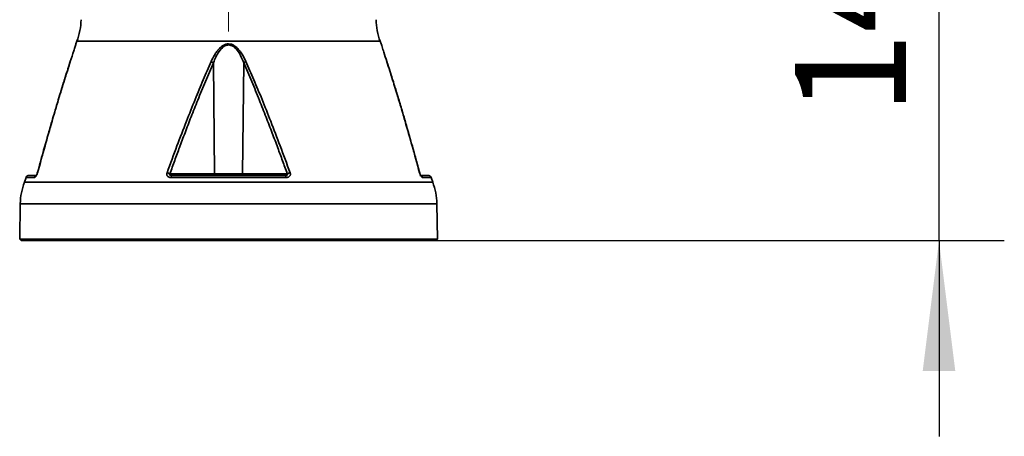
# Model space of a CAD drawing. Header units: millimetres. Extents: x -55 to 731, y 0 to 297.
# Tile 10 of 19: x 233 to 263, y 142 to 155. Entities that reach past the tile are written whole.
import ezdxf

# ---------------------------------------------------------------- set-up
doc = ezdxf.new("R2010")
doc.units = ezdxf.units.MM
doc.linetypes.add('CENTERX2', pattern=[20.32, 12.7, -2.54, 2.54, -2.54])
doc.layers.add('中心线层', color=6, linetype='CENTERX2', lineweight=25)
doc.layers.add('标注层', color=150, linetype='Continuous')
doc.styles.add('SLDTEXTSTYLE1', font='仿宋_GB2312')
doc.dimstyles.new('SLDDIMSTYLE1', dxfattribs={"dimtxt": 3.5, "dimasz": 4, "dimexe": 0, "dimexo": 0.0625, "dimgap": 0.875, "dimtad": 2, "dimlfac": 10, "dimrnd": 1e-09, "dimzin": 12, "dimdsep": 46, "dimtxsty": 'SLDTEXTSTYLE1', "dimsah": 1, "dimcen": 0.09, "dimadec": 0, "dimazin": 3, "dimtfac": 1, "dimtdec": 3, "dimtmove": 0, "dimatfit": 0, "dimfxl": 0, "dimfrac": 2, "dimtolj": 1, "dimtzin": 12, "dimarcsym": 0})

# ---------------------------------------------------------------- blocks, each defined once
blk = doc.blocks.new('_D_7')
at = {"layer": '标注层'}
for p, q in [((261.315, 162.275), (261.315, 168.275)), ((249.165, 162.275), (263.315, 162.275)), ((261.315, 148.275), (261.315, 162.275)), ((245.905, 148.275), (263.315, 148.275)), ((261.315, 148.275), (261.315, 142.275))]:
    blk.add_line(p, q, dxfattribs=at)
for points in [[(261.315, 162.275), (261.815, 166.275), (260.815, 166.275)], [(261.315, 148.275), (260.815, 144.275), (261.815, 144.275)]]:
    blk.add_solid(points, dxfattribs=at)
at = {"layer": '标注层', "insert": (256.803, 152.22), "char_height": 3.5, "attachment_point": 1, "rotation": 90, "style": 'SLDTEXTSTYLE1'}
blk.add_mtext('140', dxfattribs=at)

msp = doc.modelspace()

# ---------------------------------------------------------------- linework, layer by layer
at = {"color": 7, "linetype": 'Continuous', "lineweight": 35}
for p, q in [((234.9117, 154.3865), (234.882, 154.3066)), ((244.2305, 154.3085), (244.2014, 154.3865)), ((244.2307, 154.3077), (244.2304, 154.3088)), ((239.1259, 150.3244), (239.0918, 153.7312)), ((240.0214, 153.7312), (239.9873, 150.3244)), ((233.3559, 150.2102), (233.3036, 150.0699)), ((233.6527, 150.2753), (233.4496, 150.2753)), ((237.7583, 150.3244), (239.1259, 150.3244)), ((237.8255, 150.2753), (237.7831, 150.2789)), ((241.3142, 150.2102), (237.7989, 150.2102)), ((237.8172, 150.2708), (237.8255, 150.2753)), ((241.2877, 150.2753), (237.8255, 150.2753)), ((239.1259, 150.3244), (239.9873, 150.3244)), ((241.3548, 150.3244), (239.9873, 150.3244)), ((245.4131, 150.2753), (245.4198, 150.2787)), ((245.6636, 150.2753), (245.4131, 150.2753)), ((245.8096, 150.0699), (245.7573, 150.2102)), ((233.1781, 149.4066), (233.1592, 148.3244)), ((245.954, 148.3244), (245.9351, 149.4066)), ((233.1592, 148.3244), (233.2083, 148.2753)), ((233.1592, 148.3244), (245.954, 148.3244)), ((245.9048, 148.2753), (233.2083, 148.2753)), ((245.9048, 148.2753), (245.954, 148.3244))]:
    msp.add_line(p, q, dxfattribs=at)
at = {"color": 8, "linetype": 'Continuous', "lineweight": 35}
for p, q in [((244.2014, 154.3865), (234.9117, 154.3865)), ((234.7091, 153.7644), (234.7087, 153.7547)), ((233.6102, 150.2102), (233.3559, 150.2102)), ((245.7573, 150.2102), (245.503, 150.2102)), ((239.5566, 150.0699), (233.3036, 150.0699)), ((245.8096, 150.0699), (239.5566, 150.0699)), ((245.9351, 149.4066), (233.1781, 149.4066))]:
    msp.add_line(p, q, dxfattribs=at)
at = {"color": 7, "linetype": 'Continuous', "lineweight": 35, "flags": 128}
for points in [[(239.1546, 150.2753), (239.149, 150.2762), (239.1437, 150.279), (239.1388, 150.2835), (239.1345, 150.2896), (239.1309, 150.2971), (239.1282, 150.3056), (239.1265, 150.3148), (239.1259, 150.3244)], [(239.9873, 150.3244), (239.9866, 150.3148), (239.9849, 150.3056), (239.9822, 150.2971), (239.9787, 150.2896), (239.9744, 150.2835), (239.9694, 150.279), (239.9641, 150.2762), (239.9586, 150.2753)]]:
    msp.add_lwpolyline(points, dxfattribs=at)
at = {"color": 7, "linetype": 'Continuous', "lineweight": 35}
for centre, radius, start, end in [((233.0376, 155.0847), 2, 339.56717, 359), ((246.0756, 155.0847), 2, 181, 200.43283), ((233.4496, 150.1753), 0.1, 90, 159.56717), ((245.6636, 150.1753), 0.1, 20.43283, 90), ((235.1778, 149.3717), 2, 159.56717, 179), ((243.9354, 149.3717), 2, 1, 20.43283)]:
    msp.add_arc(centre, radius, start, end, dxfattribs=at)
for points, knots in [([(234.8798, 154.2994), (234.8808, 154.3025), (234.8834, 154.3109), (234.8824, 154.3077), (234.8756, 154.2858), (234.8545, 154.2183), (234.8003, 154.0464), (234.7458, 153.8779), (234.7091, 153.7644)], [0, 0, 0, 0, 0.0415192, 0.1163028, 0.1944514, 0.3395797, 0.5551389, 1, 1, 1, 1]), ([(234.8828, 154.3088), (234.8818, 154.3062), (234.8807, 154.3031), (234.8799, 154.2998), (234.8798, 154.2994)], [0, 0, 0, 0, 0.8618633, 1, 1, 1, 1]), ([(239.0242, 153.7644), (239.0561, 153.8321), (239.1065, 153.9394), (239.1901, 154.0661), (239.2573, 154.1493), (239.3217, 154.2128), (239.3929, 154.2639), (239.4711, 154.3007), (239.5289, 154.306), (239.5566, 154.3085)], [0, 0, 0, 0, 0.2849292, 0.4513582, 0.5733921, 0.6871948, 0.788903, 0.8991253, 1, 1, 1, 1]), ([(239.0918, 153.7312), (239.1414, 153.8479), (239.2183, 154.0289), (239.3686, 154.2053), (239.4787, 154.2656), (239.5571, 154.28), (239.6354, 154.2652), (239.7455, 154.2044), (239.8952, 154.0281), (239.972, 153.8474), (240.0214, 153.7312)], [0, 0, 0, 0, 0.255821, 0.3966739, 0.4514497, 0.5003074, 0.5491869, 0.6040635, 0.7452655, 1, 1, 1, 1]), ([(239.5566, 154.3085), (239.5863, 154.3057), (239.6302, 154.3016), (239.6845, 154.2801), (239.7533, 154.2444), (239.8292, 154.1797), (239.9129, 154.0805), (240.0026, 153.9475), (240.0556, 153.8351), (240.0889, 153.7644)], [0, 0, 0, 0, 0.1084791, 0.160102, 0.2136502, 0.3947994, 0.526699, 0.7024184, 1, 1, 1, 1]), ([(244.404, 153.7644), (244.3717, 153.8643), (244.3186, 154.0283), (244.2634, 154.2033), (244.2355, 154.2925), (244.232, 154.3035), (244.2305, 154.3085)], [0, 0, 0, 0, 0.4220749, 0.6928798, 0.8616783, 1, 1, 1, 1]), ([(234.7065, 153.7554), (234.6599, 153.6116), (234.574, 153.3461), (234.4593, 152.9774), (234.3668, 152.6742), (234.294, 152.4315), (234.2215, 152.1873), (234.1326, 151.8838), (234.0127, 151.468), (233.8643, 150.9442), (233.7575, 150.5577), (233.6992, 150.3466)], [0, 0, 0, 0, 0.129119, 0.2384099, 0.3279207, 0.3976746, 0.4526123, 0.54297, 0.6643165, 0.8166556, 1, 1, 1, 1]), ([(234.7065, 153.7554), (234.6599, 153.6116), (234.574, 153.3461), (234.4593, 152.9774), (234.3668, 152.6742), (234.294, 152.4315), (234.2215, 152.1873), (234.1326, 151.8838), (234.0127, 151.468), (233.8643, 150.9443), (233.7575, 150.5577), (233.6992, 150.3466)], [0, 0, 0, 0, 0.129119, 0.2384099, 0.3279207, 0.3976746, 0.4526123, 0.54297, 0.6643164, 0.8166556, 1, 1, 1, 1]), ([(234.7091, 153.7644), (234.6493, 153.5783), (234.5259, 153.1942), (234.3403, 152.5839), (234.1415, 151.9086), (233.9277, 151.1596), (233.7823, 150.6317), (233.7068, 150.3576)], [0, 0, 0, 0, 0.1671532, 0.3449191, 0.5413824, 0.7618036, 1, 1, 1, 1]), ([(237.6722, 150.3576), (237.7733, 150.6317), (237.9678, 151.1595), (238.2542, 151.9085), (238.5225, 152.5838), (238.7746, 153.1942), (238.9427, 153.5782), (239.0242, 153.7644)], [0, 0, 0, 0, 0.238162, 0.4586034, 0.6550586, 0.8328005, 1, 1, 1, 1]), ([(237.7583, 150.3244), (237.8079, 150.4608), (237.9062, 150.7315), (238.0609, 151.1512), (238.2275, 151.5957), (238.4124, 152.0785), (238.6196, 152.6039), (238.8459, 153.1599), (239.0097, 153.5404), (239.0918, 153.7312)], [0, 0, 0, 0, 0.1184935, 0.2351769, 0.3655442, 0.5067543, 0.6584944, 0.8287098, 1, 1, 1, 1]), ([(239.0918, 153.7312), (239.0801, 153.7382), (239.0593, 153.7508), (239.0349, 153.7602), (239.0242, 153.7644)], [0, 0, 0, 0, 0.5599183, 1, 1, 1, 1]), ([(240.0889, 153.7644), (240.0752, 153.759), (240.0507, 153.7493), (240.0303, 153.7367), (240.0214, 153.7312)], [0, 0, 0, 0, 0.5599169, 1, 1, 1, 1]), ([(240.0214, 153.7312), (240.1037, 153.5397), (240.2683, 153.1574), (240.4953, 152.5996), (240.7034, 152.0718), (240.8894, 151.586), (241.0564, 151.1401), (241.2099, 150.7235), (241.3064, 150.4577), (241.3548, 150.3244)], [0, 0, 0, 0, 0.1718456, 0.3431973, 0.4947683, 0.6371665, 0.7691323, 0.8841941, 1, 1, 1, 1]), ([(240.0889, 153.7644), (240.1704, 153.5783), (240.3385, 153.1942), (240.5905, 152.5839), (240.8589, 151.9086), (241.1454, 151.1596), (241.3399, 150.6317), (241.4409, 150.3576)], [0, 0, 0, 0, 0.1671532, 0.3449191, 0.5413824, 0.7618036, 1, 1, 1, 1]), ([(245.4064, 150.3576), (245.3309, 150.6317), (245.1854, 151.1595), (244.9716, 151.9085), (244.7728, 152.5838), (244.5872, 153.1942), (244.4639, 153.5782), (244.404, 153.7644)], [0, 0, 0, 0, 0.238162, 0.4586034, 0.6550586, 0.8328005, 1, 1, 1, 1]), ([(245.414, 150.3466), (245.373, 150.4952), (245.2973, 150.7696), (245.1917, 151.1458), (245.1044, 151.4533), (245.0341, 151.6981), (244.9631, 151.9434), (244.8742, 152.2471), (244.751, 152.6602), (244.5933, 153.1764), (244.4726, 153.5508), (244.4067, 153.7554)], [0, 0, 0, 0, 0.1289966, 0.2382314, 0.3277096, 0.3974339, 0.4523654, 0.542742, 0.6641074, 0.8164962, 1, 1, 1, 1]), ([(233.7068, 150.3576), (233.7041, 150.3484), (233.6992, 150.3313), (233.6897, 150.3055), (233.6785, 150.2815), (233.6655, 150.2588), (233.6515, 150.2384), (233.6369, 150.2222), (233.6225, 150.212), (233.6145, 150.2108), (233.6102, 150.2102)], [0, 0, 0, 0, 0.1177829, 0.218441, 0.3202259, 0.4318681, 0.5582838, 0.6843589, 0.8331444, 1, 1, 1, 1]), ([(233.6992, 150.3467), (233.697, 150.3395), (233.6929, 150.3256), (233.6849, 150.3054), (233.6771, 150.2882), (233.6703, 150.2756), (233.6664, 150.2693), (233.6643, 150.2665), (233.6654, 150.2672), (233.6656, 150.2673)], [0, 0, 0, 0, 0.1785819, 0.342639, 0.496031, 0.6483022, 0.8085154, 0.9789067, 1, 1, 1, 1]), ([(237.7989, 150.2102), (237.7857, 150.2109), (237.7602, 150.2121), (237.727, 150.2225), (237.7008, 150.2378), (237.682, 150.2566), (237.6696, 150.2787), (237.6638, 150.3034), (237.664, 150.3303), (237.6694, 150.3484), (237.6722, 150.3576)], [0, 0, 0, 0, 0.163985, 0.3151522, 0.4387679, 0.5562491, 0.6629338, 0.7697497, 0.8824727, 1, 1, 1, 1]), ([(237.6722, 150.3576), (237.6795, 150.3556), (237.6943, 150.3517), (237.7173, 150.3435), (237.7394, 150.3343), (237.7521, 150.3277), (237.7583, 150.3244)], [0, 0, 0, 0, 0.246709, 0.4999986, 0.753295, 1, 1, 1, 1]), ([(237.8181, 150.2708), (237.8123, 150.2716), (237.8017, 150.273), (237.7914, 150.2766), (237.7866, 150.2782)], [0, 0, 0, 0, 0.539788, 1, 1, 1, 1]), ([(241.3548, 150.3244), (241.3581, 150.3212), (241.3626, 150.3166), (241.3659, 150.3094), (241.3668, 150.3045), (241.3662, 150.2998), (241.3642, 150.2954), (241.3607, 150.2914), (241.3545, 150.2867), (241.3441, 150.2822), (241.3212, 150.2763), (241.3018, 150.2757), (241.2877, 150.2753)], [0, 0, 0, 0, 0.1293626, 0.1823498, 0.2294023, 0.2727893, 0.3153659, 0.3601435, 0.4097307, 0.5108035, 0.6414537, 1, 1, 1, 1]), ([(241.3142, 150.2102), (241.313, 150.2194), (241.3105, 150.2377), (241.3041, 150.2585), (241.2963, 150.2726), (241.2905, 150.2744), (241.2877, 150.2753)], [0, 0, 0, 0, 0.2499996, 0.5000008, 0.7500008, 1, 1, 1, 1]), ([(241.4409, 150.3576), (241.4439, 150.3484), (241.4493, 150.3313), (241.4513, 150.3055), (241.4457, 150.2815), (241.4327, 150.2588), (241.4137, 150.2384), (241.3871, 150.2222), (241.3534, 150.212), (241.3278, 150.2108), (241.3142, 150.2102)], [0, 0, 0, 0, 0.1177826, 0.2184405, 0.320226, 0.4318684, 0.5582841, 0.6843586, 0.8331442, 1, 1, 1, 1]), ([(241.4409, 150.3576), (241.4336, 150.3556), (241.4189, 150.3517), (241.3959, 150.3435), (241.3737, 150.3343), (241.3611, 150.3277), (241.3548, 150.3244)], [0, 0, 0, 0, 0.2463507, 0.4999987, 0.7536522, 1, 1, 1, 1]), ([(245.503, 150.2102), (245.4988, 150.2109), (245.4907, 150.2121), (245.4765, 150.2225), (245.4623, 150.2378), (245.449, 150.2566), (245.4364, 150.2787), (245.4249, 150.3034), (245.4144, 150.3303), (245.4091, 150.3484), (245.4064, 150.3576)], [0, 0, 0, 0, 0.1639854, 0.3151516, 0.4387686, 0.5562496, 0.6629342, 0.76975, 0.8824728, 1, 1, 1, 1]), ([(245.503, 150.2102), (245.4988, 150.2194), (245.4904, 150.2377), (245.4686, 150.2585), (245.4422, 150.2726), (245.4228, 150.2744), (245.4131, 150.2753)], [0, 0, 0, 0, 0.2500019, 0.4999996, 0.7499989, 1, 1, 1, 1]), ([(245.445, 150.2724), (245.4442, 150.2736), (245.4422, 150.2769), (245.436, 150.2883), (245.4282, 150.3053), (245.4203, 150.3256), (245.4161, 150.3395), (245.414, 150.3467)], [0, 0, 0, 0, 0.1366259, 0.3394123, 0.5436924, 0.7621733, 1, 1, 1, 1]), ([(245.4305, 150.282), (245.431, 150.283), (245.4321, 150.2852), (245.4307, 150.292), (245.4276, 150.302), (245.4233, 150.3147), (245.4185, 150.3299), (245.4155, 150.3409), (245.414, 150.3466)], [0, 0, 0, 0, 0.1544284, 0.3084008, 0.4608391, 0.6232982, 0.8022499, 1, 1, 1, 1])]:
    msp.add_open_spline(points, degree=3, knots=knots, dxfattribs=at)
at = {"color": 8, "linetype": 'Continuous', "lineweight": 35}
for points, knots in [([(233.6102, 150.2102), (233.6144, 150.2193), (233.6228, 150.2376), (233.6445, 150.259), (233.6624, 150.2668), (233.6714, 150.2707)], [0, 0, 0, 0, 0.3333351, 0.66666645, 1, 1, 1, 1]), ([(233.7068, 150.3576), (233.7041, 150.3557), (233.6996, 150.3525), (233.6997, 150.3478), (233.6998, 150.346)], [0, 0, 0, 0, 0.58992522, 1, 1, 1, 1]), ([(237.7831, 150.2789), (237.778, 150.2801), (237.769, 150.2821), (237.7585, 150.2868), (237.7524, 150.2914), (237.7489, 150.2954), (237.7469, 150.2998), (237.7463, 150.3045), (237.7473, 150.3094), (237.7506, 150.3166), (237.7551, 150.3212), (237.7583, 150.3244)], [0, 0, 0, 0, 0.204076, 0.3617668, 0.4388934, 0.50859, 0.5749165, 0.6425448, 0.7158936, 0.7984771, 1, 1, 1, 1]), ([(237.7989, 150.2102), (237.8002, 150.2194), (237.8026, 150.2379), (237.8091, 150.258), (237.8142, 150.2693), (237.8171, 150.2708), (237.8172, 150.2708)], [0, 0, 0, 0, 0.3307764, 0.6615539, 0.9923307, 1, 1, 1, 1]), ([(245.4064, 150.3576), (245.4091, 150.3557), (245.4132, 150.3528), (245.4132, 150.3487), (245.4132, 150.3474)], [0, 0, 0, 0, 0.6607919, 1, 1, 1, 1])]:
    msp.add_open_spline(points, degree=3, knots=knots, dxfattribs=at)
at = {"layer": '中心线层', "linetype": 'CENTERX2', "lineweight": 18}
msp.add_line((239.5566, 154.6853), (239.5566, 164.4541), dxfattribs=at)

# ---------------------------------------------------------------- dimensions: what is measured, and where the dimension line sits
at = {"layer": '标注层'}
dim = msp.add_linear_dim(base=(261.3152, 162.2753), p1=(245.9048, 148.2753), p2=(249.1646, 162.2753), angle=90, dimstyle='SLDDIMSTYLE1', dxfattribs=at)
dim.commit()
dim.dimension.update_dxf_attribs({"geometry": '_D_7', "text_midpoint": (261.3152, 155.2753), "dimtype": 160})

doc.saveas('drawing.dxf')
